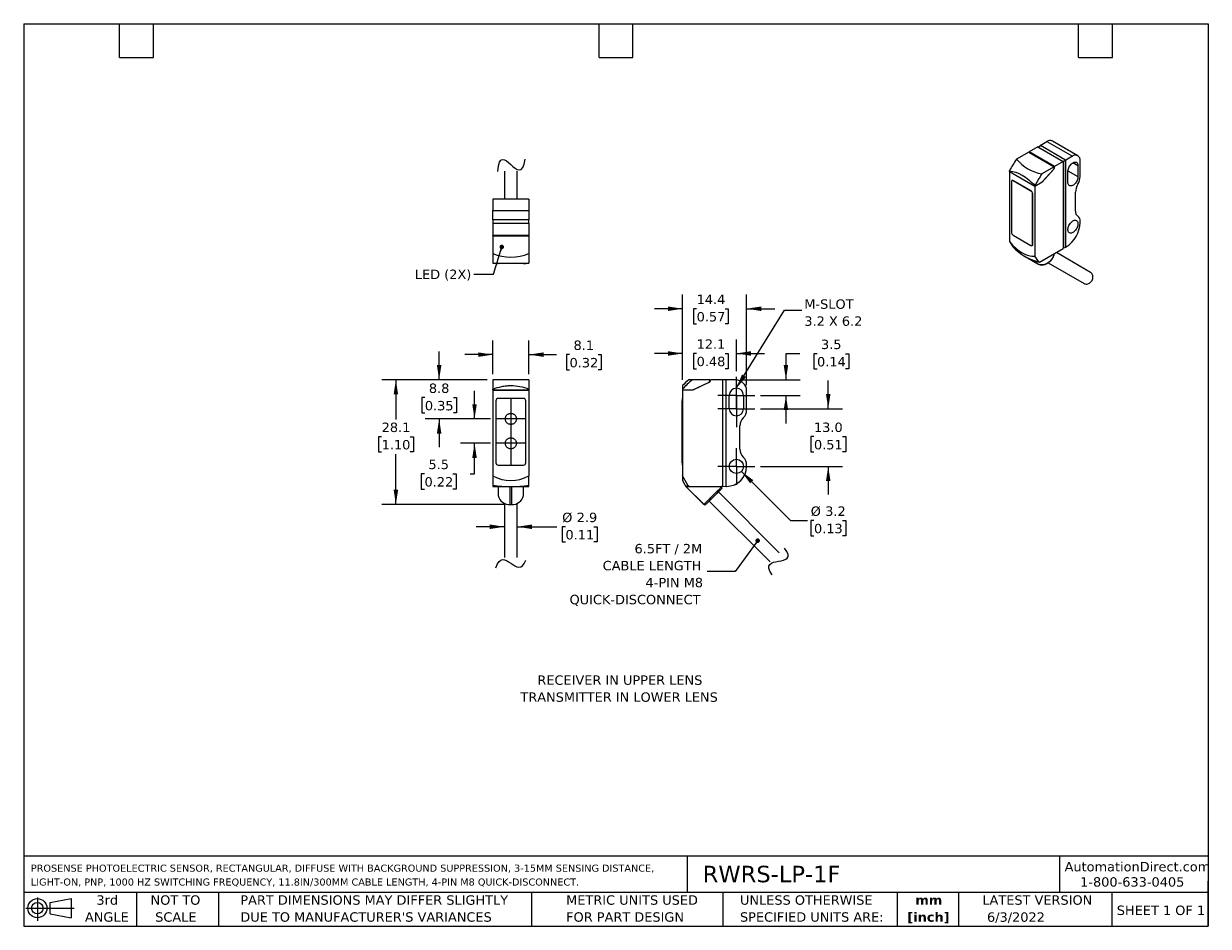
# Model space of a CAD drawing. Header units: millimetres. Extents: x 6 to 273, y 6 to 210.
import ezdxf

# ---------------------------------------------------------------- set-up
doc = ezdxf.new("R2010")
doc.units = ezdxf.units.MM
doc.linetypes.add('SLD-Center', pattern=[19.05, 15.24, -1.27, 1.27, -1.27])
doc.linetypes.add('SLD-Solid', pattern=[0])
doc.layers.add('CENTER', color=40, linetype='SLD-Center')
doc.layers.add('DIMENSIONS', color=140, linetype='SLD-Solid', lineweight=25)
doc.layers.add('TEXT', color=140, linetype='SLD-Solid', lineweight=25)
doc.styles.add('SLDTEXTSTYLE0', font='VERDANA.TTF')
doc.styles.add('SLDTEXTSTYLE1', font='VERDANAB.TTF')
doc.styles.get("Standard").update_dxf_attribs({"font": 'VERDANA.TTF'})
doc.dimstyles.new('SLDDIMSTYLE0', dxfattribs={"dimtxt": 2.158008, "dimasz": 3.302, "dimexe": 0, "dimexo": 0.0625, "dimgap": 0.539502, "dimtad": 0, "dimtih": 1, "dimtoh": 1, "dimrnd": 1e-09, "dimzin": 12, "dimdsep": 46, "dimtxsty": 'SLDTEXTSTYLE0', "dimsah": 1, "dimcen": 0.09, "dimadec": 0, "dimazin": 3, "dimtfac": 1, "dimtmove": 0, "dimatfit": 0, "dimfxl": 0, "dimfrac": 2, "dimtolj": 1, "dimtzin": 12, "dimarcsym": 0})
doc.dimstyles.new('SLDDIMSTYLE1', dxfattribs={"dimtxt": 2.158008, "dimasz": 3.302, "dimexe": 0, "dimexo": 0.0625, "dimgap": 0.539502, "dimtad": 0, "dimtih": 1, "dimtoh": 1, "dimrnd": 1e-09, "dimzin": 12, "dimdsep": 46, "dimtxsty": 'SLDTEXTSTYLE0', "dimsah": 1, "dimcen": 0.09, "dimadec": 0, "dimazin": 3, "dimtfac": 1, "dimtofl": 0, "dimtmove": 0, "dimatfit": 3, "dimfxl": 0, "dimfrac": 2, "dimtolj": 1, "dimtzin": 12, "dimarcsym": 0})
doc.dimstyles.new('SLDDIMSTYLE2', dxfattribs={"dimtxt": 2.158008, "dimasz": 3.302, "dimexe": 0, "dimexo": 0.0625, "dimgap": 0.539502, "dimtad": 0, "dimtih": 1, "dimtoh": 1, "dimrnd": 1e-09, "dimzin": 12, "dimdsep": 46, "dimtxsty": 'SLDTEXTSTYLE0', "dimsah": 1, "dimcen": 0, "dimadec": 0, "dimazin": 3, "dimtfac": 1, "dimtofl": 0, "dimtmove": 0, "dimatfit": 3, "dimfxl": 0, "dimfrac": 2, "dimtolj": 1, "dimtzin": 12, "dimarcsym": 0})
doc.dimstyles.new('SLDDIMSTYLE3', dxfattribs={"dimtxt": 2.158008, "dimasz": 3.302, "dimexe": 0, "dimexo": 0.0625, "dimgap": 0.539502, "dimtad": 0, "dimtih": 1, "dimtoh": 1, "dimrnd": 1e-09, "dimzin": 4, "dimdsep": 46, "dimtxsty": 'SLDTEXTSTYLE0', "dimsah": 1, "dimcen": 0.09, "dimadec": 0, "dimazin": 1, "dimtfac": 1, "dimtmove": 0, "dimatfit": 0, "dimfxl": 0, "dimfrac": 2, "dimtolj": 1, "dimtzin": 12, "dimarcsym": 0})
doc.dimstyles.new('SLDDIMSTYLE4', dxfattribs={"dimtxt": 0.18, "dimasz": 3.302, "dimexe": 0, "dimexo": 0.0625, "dimgap": 0, "dimtad": 0, "dimtih": 1, "dimtoh": 1, "dimdec": 0, "dimrnd": 1e-09, "dimzin": 0, "dimdsep": 46, "dimtxsty": 'Standard', "dimsah": 1, "dimcen": 0.09, "dimadec": 0, "dimazin": 0, "dimtfac": 3.302, "dimtdec": 0, "dimtofl": 0, "dimtmove": 0, "dimatfit": 3, "dimfxl": 0, "dimfrac": 2, "dimtolj": 1, "dimtzin": 0, "dimarcsym": 0})
doc.dimstyles.new('SLDDIMSTYLE5', dxfattribs={"dimtxt": 0.18, "dimasz": 1.016, "dimexe": 0, "dimexo": 0.0625, "dimgap": 0, "dimtad": 0, "dimtih": 1, "dimtoh": 1, "dimdec": 0, "dimrnd": 1e-09, "dimzin": 0, "dimdsep": 46, "dimtxsty": 'Standard', "dimblk1": 'DOT', "dimblk2": 'DOT', "dimsah": 1, "dimcen": 0.09, "dimadec": 0, "dimazin": 0, "dimtfac": 1.016, "dimtdec": 0, "dimtofl": 0, "dimtmove": 0, "dimatfit": 3, "dimldrblk": 'DOT', "dimfxl": 0, "dimfrac": 2, "dimtolj": 1, "dimtzin": 0, "dimarcsym": 0})

# ---------------------------------------------------------------- blocks, each defined once
blk = doc.blocks.new('Block11')
at = {"color": 7, "linetype": 'SLD-Solid', "lineweight": 18}
for p, q in [((0, 2.88), (10.87, 2.88)), ((2.59, 5.31), (2.59, 0)), ((5.48, 4.17), (10.18, 5.03)), ((5.48, 1.6), (5.48, 4.17)), ((10.18, 5.03), (10.18, 0.73)), ((5.48, 1.6), (10.18, 0.73))]:
    blk.add_line(p, q, dxfattribs=at)
for radius in [2.15, 1.29]:
    blk.add_circle((2.59, 2.88), radius, dxfattribs=at)
blk = doc.blocks.new('Block12')
at = {"color": 7, "linetype": 'Continuous'}
blk.add_blockref('Block11', (0, 0), dxfattribs=at)
blk = doc.blocks.new('SW_NOTE_0')
at = {"layer": 'TEXT', "color": 0, "char_height": 2.1167, "attachment_point": 2, "style": 'SLDTEXTSTYLE0'}
for s, insert in [('RECEIVER IN UPPER LENS', (18.02, 2.69)), ('TRANSMITTER IN LOWER LENS', (17.85, -1.13))]:
    blk.add_mtext(s, dxfattribs=dict(at, insert=insert))
blk = doc.blocks.new('SW_NOTE_0_1')
at = {"layer": 'TEXT', "color": 0, "char_height": 1.5875, "attachment_point": 1, "style": 'SLDTEXTSTYLE0'}
for s, insert in [('PROSENSE PHOTOELECTRIC SENSOR, RECTANGULAR, DIFFUSE WITH BACKGROUND SUPPRESSION, 3-15MM SENSING DISTANCE, ', (0, 2.02)), ('LIGHT-ON, PNP, 1000 HZ SWITCHING FREQUENCY, 11.8IN/300MM CABLE LENGTH, 4-PIN M8 QUICK-DISCONNECT.', (0, -1.1))]:
    blk.add_mtext(s, dxfattribs=dict(at, insert=insert))
blk = doc.blocks.new('SW_NOTE_0_2')
at = {"layer": 'TEXT', "color": 0, "char_height": 2.117, "attachment_point": 2, "style": 'SLDTEXTSTYLE1'}
for s, insert in [('mm', (2.84, 2.69)), ('[inch]', (2.76, -1.13))]:
    blk.add_mtext(s, dxfattribs=dict(at, insert=insert))
blk = doc.blocks.new('SW_NOTE_0_3')
at = {"layer": 'TEXT', "color": 0, "char_height": 2.1167, "attachment_point": 1, "style": 'SLDTEXTSTYLE0'}
for s, insert in [('UNLESS OTHERWISE ', (0, 2.69)), ('SPECIFIED UNITS ARE:', (0, -1.13))]:
    blk.add_mtext(s, dxfattribs=dict(at, insert=insert))
blk = doc.blocks.new('SW_NOTE_0_4')
at = {"layer": 'TEXT', "color": 0, "char_height": 2.1167, "attachment_point": 1, "style": 'SLDTEXTSTYLE0'}
for s, insert in [('PART DIMENSIONS MAY DIFFER SLIGHTLY ', (0, 2.69)), ("DUE TO MANUFACTURER'S VARIANCES", (0, -1.13))]:
    blk.add_mtext(s, dxfattribs=dict(at, insert=insert))
blk = doc.blocks.new('SW_NOTE_0_5')
at = {"layer": 'TEXT', "color": 0, "char_height": 2.117, "attachment_point": 2, "style": 'SLDTEXTSTYLE0'}
for s, insert in [('NOT TO', (5.26, 2.69)), ('SCALE', (5.35, -1.13))]:
    blk.add_mtext(s, dxfattribs=dict(at, insert=insert))
blk = doc.blocks.new('SW_NOTE_0_6')
at = {"layer": 'TEXT', "color": 0, "char_height": 2.117, "attachment_point": 2, "style": 'SLDTEXTSTYLE0'}
for s, insert in [('3rd', (2.32, 2.69)), ('ANGLE', (2.22, -1.13))]:
    blk.add_mtext(s, dxfattribs=dict(at, insert=insert))
blk = doc.blocks.new('SW_NOTE_0_7')
at = {"layer": 'TEXT', "color": 0, "char_height": 2.1167, "attachment_point": 1, "style": 'SLDTEXTSTYLE0'}
for s, insert in [('METRIC UNITS USED ', (0, 2.69)), ('FOR PART DESIGN', (0, -1.13))]:
    blk.add_mtext(s, dxfattribs=dict(at, insert=insert))
blk = doc.blocks.new('_D')
at = {"layer": 'DIMENSIONS'}
for p, q in [((99.88, 129.38), (99.88, 135.73)), ((110.71, 129.38), (96.7, 129.38)), ((96.67, 125.36), (95.95, 125.36)), ((95.95, 125.36), (95.95, 121.93)), ((103.08, 125.36), (103.81, 125.36)), ((103.81, 125.36), (103.81, 121.93)), ((95.95, 121.93), (96.67, 121.93)), ((111.41, 120.58), (96.7, 120.58)), ((99.88, 120.58), (99.88, 114.23)), ((103.81, 121.93), (103.08, 121.93))]:
    blk.add_line(p, q, dxfattribs=at)
for points in [[(99.88, 129.38), (100.39, 132.68), (99.37, 132.68)], [(99.88, 120.58), (99.37, 117.28), (100.39, 117.28)]]:
    blk.add_solid(points, dxfattribs=at)
at = {"layer": 'DIMENSIONS', "char_height": 2.117, "attachment_point": 1, "style": 'SLDTEXTSTYLE0'}
for s, insert in [('8.8', (97.57, 128.54)), ('0.35', (96.67, 124.62))]:
    blk.add_mtext(s, dxfattribs=dict(at, insert=insert))
blk = doc.blocks.new('_D_1')
at = {"layer": 'DIMENSIONS'}
for p, q in [((107.85, 120.58), (107.85, 126.93)), ((111.41, 120.58), (104.67, 120.58)), ((111.41, 115.08), (104.67, 115.08)), ((107.85, 108.22), (107.85, 115.08)), ((96.59, 108.22), (95.86, 108.22)), ((95.86, 108.22), (95.86, 104.79)), ((103, 108.22), (103.72, 108.22)), ((103.72, 108.22), (103.72, 104.79)), ((106.89, 108.22), (107.85, 108.22)), ((95.86, 104.79), (96.59, 104.79)), ((103.72, 104.79), (103, 104.79))]:
    blk.add_line(p, q, dxfattribs=at)
for points in [[(107.85, 120.58), (108.36, 123.88), (107.34, 123.88)], [(107.85, 115.08), (107.34, 111.78), (108.36, 111.78)]]:
    blk.add_solid(points, dxfattribs=at)
at = {"layer": 'DIMENSIONS', "char_height": 2.117, "attachment_point": 1, "style": 'SLDTEXTSTYLE0'}
for s, insert in [('5.5', (97.48, 111.39)), ('0.22', (96.59, 107.47))]:
    blk.add_mtext(s, dxfattribs=dict(at, insert=insert))
blk = doc.blocks.new('_D_2')
at = {"layer": 'DIMENSIONS'}
for p, q in [((111.98, 130.65), (111.98, 138.22)), ((120.08, 130.65), (120.08, 138.22)), ((111.98, 135.05), (105.63, 135.05)), ((120.08, 135.05), (126.32, 135.05)), ((129.24, 135.05), (128.52, 135.05)), ((128.52, 135.05), (128.52, 131.62)), ((135.66, 135.05), (136.38, 135.05)), ((136.38, 135.05), (136.38, 131.62)), ((128.52, 131.62), (129.24, 131.62)), ((136.38, 131.62), (135.66, 131.62))]:
    blk.add_line(p, q, dxfattribs=at)
for points in [[(111.98, 135.05), (108.68, 135.55), (108.68, 134.54)], [(120.08, 135.05), (123.38, 134.54), (123.38, 135.55)]]:
    blk.add_solid(points, dxfattribs=at)
at = {"layer": 'DIMENSIONS', "char_height": 2.117, "attachment_point": 1, "style": 'SLDTEXTSTYLE0'}
for s, insert in [('8.1', (130.14, 138.22)), ('0.32', (129.24, 134.3))]:
    blk.add_mtext(s, dxfattribs=dict(at, insert=insert))
blk = doc.blocks.new('_D_3')
at = {"layer": 'DIMENSIONS'}
for p, q in [((110.71, 129.38), (86.97, 129.38)), ((90.14, 129.38), (90.14, 120.48)), ((86.94, 116.57), (86.21, 116.57)), ((86.21, 116.57), (86.21, 113.14)), ((93.35, 116.57), (94.08, 116.57)), ((94.08, 116.57), (94.08, 113.14)), ((86.21, 113.14), (86.94, 113.14)), ((90.14, 101.32), (90.14, 112.66)), ((94.08, 113.14), (93.35, 113.14)), ((114.59, 101.32), (86.97, 101.32))]:
    blk.add_line(p, q, dxfattribs=at)
for points in [[(90.14, 129.38), (89.64, 126.08), (90.65, 126.08)], [(90.14, 101.32), (90.65, 104.63), (89.64, 104.63)]]:
    blk.add_solid(points, dxfattribs=at)
at = {"layer": 'DIMENSIONS', "char_height": 2.117, "attachment_point": 1, "style": 'SLDTEXTSTYLE0'}
for s, insert in [('28.1', (86.94, 119.74)), ('1.10', (86.94, 115.83))]:
    blk.add_mtext(s, dxfattribs=dict(at, insert=insert))
blk = doc.blocks.new('_D_4')
at = {"layer": 'DIMENSIONS'}
for p, q in [((114.58, 96.3), (108.23, 96.3)), ((117.48, 96.3), (126.39, 96.3)), ((128.32, 96.3), (127.6, 96.3)), ((127.6, 96.3), (127.6, 92.87)), ((134.74, 96.3), (135.46, 96.3)), ((135.46, 96.3), (135.46, 92.87)), ((127.6, 92.87), (128.32, 92.87)), ((135.46, 92.87), (134.74, 92.87))]:
    blk.add_line(p, q, dxfattribs=at)
for points in [[(114.58, 96.3), (111.28, 96.81), (111.28, 95.79)], [(117.48, 96.3), (120.78, 95.79), (120.78, 96.81)]]:
    blk.add_solid(points, dxfattribs=at)
at = {"layer": 'DIMENSIONS', "char_height": 2.117, "attachment_point": 1, "style": 'SLDTEXTSTYLE0'}
for s, insert in [('%%c', (127.59, 99.47)), ('2.9', (130.85, 99.47)), ('0.11', (128.32, 95.56))]:
    blk.add_mtext(s, dxfattribs=dict(at, insert=insert))
blk = doc.blocks.new('_D_5')
at = {"layer": 'DIMENSIONS'}
for p, q in [((167.93, 108.75), (178.98, 97.7)), ((178.98, 97.7), (182.82, 97.7)), ((184.27, 97.7), (183.55, 97.7)), ((183.55, 97.7), (183.55, 94.27)), ((190.69, 97.7), (191.41, 97.7)), ((191.41, 97.7), (191.41, 94.27)), ((183.55, 94.27), (184.27, 94.27)), ((191.41, 94.27), (190.69, 94.27))]:
    blk.add_line(p, q, dxfattribs=at)
blk.add_solid([(167.93, 108.75), (169.91, 106.06), (170.62, 106.78)], dxfattribs=at)
at = {"layer": 'DIMENSIONS', "char_height": 2.117, "attachment_point": 1, "style": 'SLDTEXTSTYLE0'}
for s, insert in [('%%c', (183.54, 100.87)), ('3.2', (186.8, 100.87)), ('0.13', (184.27, 96.96))]:
    blk.add_mtext(s, dxfattribs=dict(at, insert=insert))
blk = doc.blocks.new('_D_6')
at = {"layer": 'DIMENSIONS'}
for p, q in [((181.07, 135.25), (177.96, 135.25)), ((177.96, 135.25), (177.96, 129.38)), ((184.96, 135.25), (184.23, 135.25)), ((184.23, 135.25), (184.23, 131.82)), ((191.37, 135.25), (192.09, 135.25)), ((192.09, 135.25), (192.09, 131.82)), ((184.23, 131.82), (184.96, 131.82)), ((192.09, 131.82), (191.37, 131.82)), ((167.87, 129.38), (181.13, 129.38)), ((172.21, 125.88), (181.13, 125.88)), ((177.96, 125.88), (177.96, 119.53))]:
    blk.add_line(p, q, dxfattribs=at)
for points in [[(177.96, 129.38), (178.46, 132.68), (177.45, 132.68)], [(177.96, 125.88), (177.45, 122.58), (178.46, 122.58)]]:
    blk.add_solid(points, dxfattribs=at)
at = {"layer": 'DIMENSIONS', "char_height": 2.117, "attachment_point": 1, "style": 'SLDTEXTSTYLE0'}
for s, insert in [('3.5', (185.85, 138.42)), ('0.14', (184.96, 134.51))]:
    blk.add_mtext(s, dxfattribs=dict(at, insert=insert))
blk = doc.blocks.new('_D_7')
at = {"layer": 'DIMENSIONS'}
for p, q in [((187.48, 122.88), (187.48, 129.23)), ((172.21, 122.88), (190.66, 122.88)), ((184.27, 116.58), (183.55, 116.58)), ((183.55, 116.58), (183.55, 113.15)), ((190.69, 116.58), (191.41, 116.58)), ((191.41, 116.58), (191.41, 113.15)), ((183.55, 113.15), (184.27, 113.15)), ((191.41, 113.15), (190.69, 113.15)), ((172.21, 109.88), (190.66, 109.88)), ((187.48, 109.88), (187.48, 103.53))]:
    blk.add_line(p, q, dxfattribs=at)
for points in [[(187.48, 122.88), (187.99, 126.18), (186.97, 126.18)], [(187.48, 109.88), (186.97, 106.58), (187.99, 106.58)]]:
    blk.add_solid(points, dxfattribs=at)
at = {"layer": 'DIMENSIONS', "char_height": 2.117, "attachment_point": 1, "style": 'SLDTEXTSTYLE0'}
for s, insert in [('13.0', (184.27, 119.75)), ('0.51', (184.27, 115.84))]:
    blk.add_mtext(s, dxfattribs=dict(at, insert=insert))
blk = doc.blocks.new('_D_8')
at = {"layer": 'DIMENSIONS'}
for p, q in [((154.7, 129.34), (154.7, 148.56)), ((169.1, 128.15), (169.1, 148.56)), ((154.7, 145.38), (148.35, 145.38)), ((157.85, 145.38), (157.12, 145.38)), ((157.12, 145.38), (157.12, 141.95)), ((164.26, 145.38), (164.98, 145.38)), ((164.98, 145.38), (164.98, 141.95)), ((169.1, 145.38), (175.45, 145.38)), ((157.12, 141.95), (157.85, 141.95)), ((164.98, 141.95), (164.26, 141.95))]:
    blk.add_line(p, q, dxfattribs=at)
for points in [[(154.7, 145.38), (151.4, 145.89), (151.4, 144.87)], [(169.1, 145.38), (172.4, 144.87), (172.4, 145.89)]]:
    blk.add_solid(points, dxfattribs=at)
at = {"layer": 'DIMENSIONS', "char_height": 2.117, "attachment_point": 1, "style": 'SLDTEXTSTYLE0'}
for s, insert in [('14.4', (157.85, 148.55)), ('0.57', (157.85, 144.64))]:
    blk.add_mtext(s, dxfattribs=dict(at, insert=insert))
blk = doc.blocks.new('_D_9')
at = {"layer": 'DIMENSIONS'}
for p, q in [((154.7, 129.34), (154.7, 138.49)), ((166.8, 131.29), (166.8, 138.49)), ((154.7, 135.31), (148.35, 135.31)), ((157.85, 135.31), (157.12, 135.31)), ((157.12, 135.31), (157.12, 131.88)), ((164.26, 135.31), (164.98, 135.31)), ((164.98, 135.31), (164.98, 131.88)), ((166.8, 135.31), (173.15, 135.31)), ((157.12, 131.88), (157.85, 131.88)), ((164.98, 131.88), (164.26, 131.88))]:
    blk.add_line(p, q, dxfattribs=at)
for points in [[(154.7, 135.31), (151.4, 135.82), (151.4, 134.8)], [(166.8, 135.31), (170.1, 134.8), (170.1, 135.82)]]:
    blk.add_solid(points, dxfattribs=at)
at = {"layer": 'DIMENSIONS', "char_height": 2.117, "attachment_point": 1, "style": 'SLDTEXTSTYLE0'}
for s, insert in [('12.1', (157.85, 138.48)), ('0.48', (157.85, 134.57))]:
    blk.add_mtext(s, dxfattribs=dict(at, insert=insert))
blk = doc.blocks.new('SW_NOTE_0_8')
at = {"layer": 'TEXT', "color": 0, "char_height": 2.117, "attachment_point": 1, "style": 'SLDTEXTSTYLE0'}
for s, insert in [('M-SLOT', (0.55, 2.45)), ('3.2 X 6.2', (0.55, -1.38))]:
    blk.add_mtext(s, dxfattribs=dict(at, insert=insert))
blk = doc.blocks.new('SW_NOTE_0_9')
at = {"layer": 'TEXT', "color": 0, "attachment_point": 3, "style": 'SLDTEXTSTYLE0'}
for s, insert, char_height in [('6.5FT / 2M', (-1.09, 6.19), 2.117), ('CABLE LENGTH', (-1.28, 2.37), 2.1167), ('4-PIN M8', (-0.9, -1.45), 2.117), ('QUICK-DISCONNECT', (-1.48, -5.27), 2.1167)]:
    blk.add_mtext(s, dxfattribs=dict(at, insert=insert, char_height=char_height))
blk = doc.blocks.new('_Dot')
at = {"color": 0, "linetype": 'ByBlock', "lineweight": -2}
blk.add_line((-0.5, 0), (-1, 0), dxfattribs=at)
at = {"color": 0, "linetype": 'ByBlock', "const_width": 0.5}
blk.add_lwpolyline([(-0.25, 0, 1), (0.25, 0, 1)], format="xyb", close=True, dxfattribs=at)
blk = doc.blocks.new('SW_CENTERMARKSYMBOL_0')
at = {"layer": 'CENTER', "color": 0}
for p, q in [((0, 2.54), (0, 4.14)), ((-2.54, 0), (-4.14, 0)), ((0, 0), (-2.54, 0)), ((0, 0), (0, 2.54)), ((0, 0), (0, -2.54)), ((0, 0), (2.54, 0)), ((2.54, 0), (4.14, 0)), ((0, -2.54), (0, -4.14))]:
    blk.add_line(p, q, dxfattribs=at)
blk = doc.blocks.new('SW_CENTERMARKSYMBOL_1')
at = {"layer": 'CENTER', "color": 0}
for p, q in [((0, 2.54), (0, 4.14)), ((-2.54, 0), (-4.14, 0)), ((0, 0), (-2.54, 0)), ((0, 0), (0, 2.54)), ((0, 0), (0, -2.54)), ((0, 0), (2.54, 0)), ((2.54, 0), (4.14, 0)), ((0, -2.54), (0, -4.14))]:
    blk.add_line(p, q, dxfattribs=at)
blk = doc.blocks.new('SW_CENTERMARKSYMBOL_2')
at = {"layer": 'CENTER', "color": 0}
for p, q in [((0, 2.54), (0, 4.14)), ((-2.54, 0), (-4.14, 0)), ((0, 0), (-2.54, 0)), ((0, 0), (0, 2.54)), ((0, 0), (0, -2.54)), ((0, 0), (2.54, 0)), ((2.54, 0), (4.14, 0)), ((0, -2.54), (0, -4.14))]:
    blk.add_line(p, q, dxfattribs=at)

msp = doc.modelspace()

# ---------------------------------------------------------------- linework, layer by layer
for p, q in [((234.66, 181.82), (232.71, 180.694)), ((234.66, 181.82), (240.388, 178.513)), ((234.752, 181.767), (235.261, 182.126)), ((235.226, 182.146), (236.711, 183.004)), ((235.261, 182.126), (235.226, 182.146)), ((235.226, 182.146), (235.226, 182.101)), ((240.918, 178.86), (235.261, 182.126)), ((236.711, 183.004), (242.438, 179.697)), ((243.688, 179.821), (237.961, 183.127)), ((232.639, 180.653), (229.864, 179.051)), ((232.639, 180.653), (238.367, 177.346)), ((238.437, 177.387), (232.71, 180.694)), ((240.918, 178.86), (240.352, 178.534)), ((240.918, 159.263), (240.918, 178.86)), ((240.953, 178.84), (240.918, 178.86)), ((242.438, 179.697), (240.953, 178.84)), ((240.953, 159.243), (240.953, 178.84)), ((114.579, 176.36), (114.579, 170.022)), ((117.479, 170.022), (117.479, 176.36)), ((228.296, 176.309), (228.296, 176.427)), ((228.296, 176.309), (234.024, 173.002)), ((228.346, 176.28), (228.296, 176.252)), ((228.296, 176.252), (228.296, 160.503)), ((228.296, 176.252), (234.024, 172.945)), ((238.367, 177.346), (235.592, 175.745)), ((238.197, 176.723), (235.643, 173.88)), ((235.643, 173.937), (238.125, 176.68)), ((238.197, 176.723), (238.173, 176.737)), ((240.388, 178.513), (238.437, 177.387)), ((240.388, 178.513), (240.388, 158.916)), ((241.448, 173.818), (241.448, 176.268)), ((241.456, 176.426), (243.711, 175.124)), ((243.711, 177.574), (242.58, 178.227)), ((243.711, 177.574), (243.711, 175.124)), ((244.206, 175.165), (244.206, 178.676)), ((228.742, 173.994), (228.742, 162.562)), ((228.895, 174.251), (228.845, 174.223)), ((229.095, 174.198), (229.145, 174.227)), ((233.126, 171.871), (229.095, 174.198)), ((233.175, 171.9), (229.145, 174.227)), ((234.024, 173.002), (235.643, 173.937)), ((235.643, 173.88), (234.024, 172.945)), ((235.643, 173.88), (235.594, 173.908)), ((233.175, 171.9), (233.126, 171.871)), ((233.479, 171.259), (233.529, 171.287)), ((233.479, 159.827), (233.479, 171.259)), ((233.529, 159.856), (233.529, 171.287)), ((234.024, 173.121), (234.024, 173.002)), ((234.024, 172.945), (234.024, 157.197)), ((243.145, 167.343), (243.145, 171.637)), ((111.979, 170.022), (111.979, 167.522)), ((120.079, 170.022), (111.979, 170.022)), ((120.079, 170.022), (120.079, 167.522)), ((111.979, 165.422), (111.979, 167.522)), ((111.979, 167.522), (120.079, 167.522)), ((112.029, 165.422), (111.979, 165.422)), ((120.029, 165.422), (112.029, 165.422)), ((112.071, 164.622), (112.029, 165.422)), ((120.029, 165.422), (119.987, 164.622)), ((120.079, 165.422), (120.029, 165.422)), ((120.079, 167.522), (120.079, 165.422)), ((243.688, 166.185), (243.646, 166.209)), ((243.651, 166.206), (243.676, 166.192)), ((111.979, 164.622), (120.079, 164.622)), ((111.979, 164.622), (111.979, 161.864)), ((120.079, 164.622), (120.079, 161.864)), ((244.206, 164.795), (244.206, 165.04)), ((120.079, 161.864), (111.979, 161.864)), ((111.979, 161.772), (111.979, 161.864)), ((120.079, 161.772), (111.979, 161.772)), ((111.979, 161.772), (111.979, 161.764)), ((111.979, 161.764), (120.079, 161.764)), ((111.979, 161.764), (111.979, 157.84)), ((120.079, 161.864), (120.079, 161.772)), ((120.079, 161.772), (120.079, 161.764)), ((120.079, 161.764), (120.079, 157.84)), ((228.296, 160.503), (229.147, 159.253)), ((229.095, 161.95), (233.126, 159.623)), ((233.376, 159.598), (233.425, 159.627)), ((233.529, 159.856), (233.479, 159.827)), ((235.062, 155.842), (240.388, 158.916)), ((246.549, 153.568), (238.838, 158.022)), ((240.388, 159.018), (240.918, 159.263)), ((240.918, 159.263), (240.953, 159.243)), ((240.953, 159.243), (241.024, 159.284)), ((112.679, 155.622), (112.679, 155.552)), ((112.679, 155.552), (113.179, 155.552)), ((113.179, 155.552), (113.179, 155.622)), ((118.879, 155.552), (113.179, 155.552)), ((118.879, 155.622), (118.879, 155.552)), ((118.879, 155.552), (119.379, 155.552)), ((119.379, 155.552), (119.379, 155.622)), ((231.682, 157.199), (234.576, 155.527)), ((231.799, 157.132), (234.67, 155.474)), ((234.874, 155.947), (234.024, 157.197)), ((235.062, 155.842), (234.874, 155.947)), ((237.019, 155.723), (245.099, 151.057)), ((120.079, 129.383), (111.979, 129.383)), ((156.916, 129.383), (156.071, 129.383)), ((160.84, 129.383), (156.916, 129.383)), ((160.601, 128.738), (156.989, 127.063)), ((156.989, 127.133), (160.498, 128.737)), ((160.706, 128.801), (160.706, 128.894)), ((163.699, 129.383), (160.94, 129.383)), ((163.699, 129.383), (163.699, 105.383)), ((164.499, 129.383), (163.699, 129.341)), ((164.499, 105.383), (164.499, 129.383)), ((166.599, 129.383), (164.499, 129.383)), ((111.979, 127.133), (111.979, 127.278)), ((111.979, 127.133), (120.079, 127.133)), ((111.979, 127.133), (111.979, 127.063)), ((111.979, 127.063), (111.979, 107.776)), ((111.979, 127.063), (120.079, 127.063)), ((112.079, 127.063), (112.079, 127.133)), ((119.979, 127.133), (119.979, 127.063)), ((120.079, 127.278), (120.079, 127.133)), ((120.079, 127.133), (120.079, 127.063)), ((120.079, 127.063), (120.079, 107.776)), ((154.699, 127.278), (154.699, 127.133)), ((154.699, 127.133), (156.989, 127.133)), ((156.989, 127.063), (154.699, 127.063)), ((154.699, 127.063), (154.699, 107.776)), ((154.799, 127.133), (154.799, 127.063)), ((165.199, 122.883), (165.199, 125.883)), ((168.399, 125.883), (168.399, 122.883)), ((169.099, 122.583), (169.099, 126.883)), ((112.679, 124.683), (112.679, 110.683)), ((118.879, 125.183), (113.179, 125.183)), ((119.379, 110.683), (119.379, 124.683)), ((154.629, 125.183), (154.629, 124.683)), ((154.699, 125.183), (154.629, 125.183)), ((154.629, 110.683), (154.629, 124.683)), ((154.629, 124.683), (154.699, 124.683)), ((167.599, 113.753), (167.599, 119.012)), ((113.179, 110.183), (118.879, 110.183)), ((154.699, 110.683), (154.629, 110.683)), ((154.629, 110.683), (154.629, 110.183)), ((154.629, 110.183), (154.699, 110.183)), ((169.099, 109.883), (169.099, 110.183)), ((111.979, 107.776), (111.979, 105.644)), ((120.079, 105.644), (120.079, 107.776)), ((155.902, 105.644), (154.699, 107.776)), ((154.699, 107.776), (154.699, 106.694)), ((154.699, 106.694), (155.439, 105.383)), ((111.979, 105.644), (111.979, 105.383)), ((111.979, 105.383), (115.867, 105.383)), ((113.184, 105.383), (113.184, 103.333)), ((115.865, 101.324), (115.867, 105.383)), ((116.192, 105.383), (120.079, 105.383)), ((116.192, 105.383), (116.194, 101.324)), ((118.874, 103.333), (118.874, 105.383)), ((120.079, 105.383), (120.079, 105.644)), ((155.439, 105.383), (155.902, 105.644)), ((155.439, 105.383), (159.531, 101.29)), ((155.44, 105.383), (159.498, 101.324)), ((155.44, 105.383), (156.167, 105.383)), ((156.167, 105.383), (155.902, 105.644)), ((156.167, 105.383), (163.699, 105.383)), ((176.462, 90.428), (162.744, 104.146)), ((163.518, 105.344), (163.48, 105.383)), ((163.699, 105.424), (164.499, 105.383)), ((164.499, 105.383), (164.599, 105.383)), ((114.579, 101.602), (114.579, 89.403)), ((117.479, 89.403), (117.479, 101.602)), ((160.693, 102.095), (174.411, 88.377))]:
    msp.add_line(p, q)
at = {"flags": 128}
for points in [[(232.716, 180.609), (232.716, 180.618), (232.71, 180.694)], [(241.448, 176.268), (241.461, 176.47), (241.499, 176.682), (241.56, 176.899), (241.645, 177.117), (241.75, 177.331), (241.874, 177.535), (242.014, 177.726), (242.166, 177.898), (242.328, 178.049), (242.495, 178.175), (242.664, 178.272), (242.832, 178.34), (242.993, 178.376), (243.145, 178.379), (243.285, 178.349), (243.409, 178.288), (243.515, 178.196), (243.599, 178.076), (243.661, 177.93), (243.699, 177.761), (243.711, 177.574)], [(243.711, 175.124), (243.699, 174.922), (243.661, 174.71), (243.599, 174.493), (243.515, 174.275), (243.409, 174.061), (243.285, 173.857), (243.145, 173.666), (242.993, 173.494), (242.832, 173.343), (242.664, 173.217), (242.495, 173.12), (242.328, 173.052), (242.166, 173.016), (242.014, 173.013), (241.874, 173.043), (241.75, 173.104), (241.645, 173.196), (241.56, 173.316), (241.499, 173.462), (241.461, 173.631), (241.448, 173.818)], [(243.711, 164.509), (243.699, 164.312), (243.663, 164.105), (243.604, 163.893), (243.523, 163.68), (243.422, 163.471), (243.304, 163.27), (243.169, 163.081), (243.022, 162.909), (242.866, 162.757), (242.704, 162.629), (242.538, 162.527), (242.374, 162.453), (242.214, 162.409), (242.062, 162.396), (241.921, 162.414), (241.795, 162.462), (241.684, 162.541), (241.593, 162.647), (241.523, 162.779), (241.475, 162.935), (241.451, 163.109), (241.451, 163.3), (241.475, 163.503), (241.523, 163.713), (241.593, 163.926), (241.684, 164.138), (241.795, 164.343), (241.921, 164.539), (242.062, 164.719), (242.214, 164.882), (242.374, 165.022), (242.538, 165.138), (242.704, 165.226), (242.866, 165.285), (243.022, 165.314), (243.169, 165.312), (243.304, 165.278), (243.422, 165.214), (243.523, 165.122), (243.604, 165.002), (243.663, 164.858), (243.699, 164.693), (243.711, 164.509)], [(245.099, 151.057), (245.18, 151.015), (245.352, 150.955), (245.535, 150.927), (245.725, 150.931), (245.917, 150.967), (246.107, 151.035), (246.29, 151.133), (246.463, 151.259), (246.62, 151.409), (246.759, 151.581), (246.876, 151.769), (246.968, 151.971), (247.034, 152.18), (247.071, 152.393), (247.079, 152.603), (247.057, 152.807), (247.007, 152.999), (246.929, 153.175), (246.824, 153.331), (246.697, 153.463), (246.549, 153.569), (246.549, 153.569)], [(159.498, 101.324), (159.523, 101.349), (159.57, 101.396), (159.64, 101.466), (159.732, 101.558), (159.845, 101.671), (159.977, 101.803), (160.127, 101.953), (160.293, 102.12), (160.474, 102.3), (160.666, 102.492), (160.869, 102.695), (161.078, 102.904), (161.293, 103.119), (161.51, 103.337), (161.728, 103.554), (161.942, 103.768), (162.152, 103.978), (162.354, 104.18), (162.546, 104.372), (162.726, 104.552), (162.891, 104.718), (163.041, 104.867), (163.172, 104.999), (163.285, 105.111), (163.376, 105.202), (163.445, 105.271), (163.492, 105.318), (163.515, 105.341), (163.518, 105.344)]]:
    msp.add_lwpolyline(points, dxfattribs=at)
msp.add_circle((166.799, 109.883), 1.6)
for centre, radius, start, end in [((237.446, 181.957), 1.279, 66.24196, 125.0685), ((237.103, 184.976), 9.354, 219.30056, 260.70481), ((243.125, 178.845), 1.094, 351.13638, 128.85287), ((237.492, 177.287), 0.877, 316.19936, 3.92081), ((237.563, 177.327), 0.876, 316.37885, 3.93619), ((228.957, 174.029), 0.218, 50.79671, 189.21404), ((228.998, 174.022), 0.251, 54.38242, 114.30712), ((246.762, 171.512), 3.618, 148.5207, 178.01293), ((240.59, 175.291), 3.618, 328.5207, 358.01293), ((232.712, 171.224), 0.768, 2.60548, 57.39452), ((232.761, 171.253), 0.768, 2.60548, 57.39452), ((244.389, 167.218), 1.249, 174.23572, 235.21551), ((242.963, 165.165), 1.249, 354.23572, 55.21551), ((237.324, 165.094), 6.889, 302.48902, 357.51098), ((229.509, 162.597), 0.768, 182.60548, 237.39452), ((116.029, 167.12), 10.126, 246.42366, 293.57634), ((237.252, 166.679), 10.993, 222.49638, 257.509), ((233.264, 159.792), 0.218, 230.79671, 9.21404), ((233.284, 159.829), 0.246, 305.01333, 6.29885), ((235.531, 158.194), 2.853, 252.43441, 350.81566), ((166.197, 117.384), 15.7, 130.16207, 137.10978), ((160.249, 129.283), 0.6, 294.56707, 9.59407), ((160.349, 129.283), 0.6, 294.885, 9.59407), ((166.599, 126.883), 2.5, 0, 90), ((166.799, 125.883), 1.6, 0, 180), ((113.179, 124.683), 0.5, 90, 180), ((118.879, 124.683), 0.5, 0, 90), ((166.799, 122.883), 1.6, 180, 0), ((170.099, 119.012), 2.5, 134.427, 180), ((166.599, 122.583), 2.5, 314.427, 0), ((170.099, 113.753), 2.5, 180, 225.573), ((113.179, 110.683), 0.5, 180, 270), ((118.879, 110.683), 0.5, 270, 0), ((164.599, 109.883), 4.5, 270, 0), ((166.599, 110.183), 2.5, 0, 45.573), ((116.029, 136.84), 31.458, 262.60297, 277.39703), ((163.306, 105.132), 0.3, 315, 45), ((115.625, 103.797), 2.484, 190.76555, 275.54761), ((116.434, 103.797), 2.484, 264.45239, 349.23445), ((159.707, 101.533), 0.3, 233.99518, 315)]:
    msp.add_arc(centre, radius, start, end)
for centre, major_axis, ratio, start_param, end_param in [((231.16, 184.057), (-3.146, 26.837), 0.3967076, 2.5933355, 3.1151594), ((242.698, 163.557), (14.491, 1.846), 0.5645877, 3.7922898, 4.0872192), ((116.029, 138.647), (0, -31.952), 0.491358, 6.0222733, 6.5440973)]:
    msp.add_ellipse(centre, major_axis=major_axis, ratio=ratio, start_param=start_param, end_param=end_param)
for points in [[(229.864, 179.051), (229.291, 178.209), (228.769, 177.334), (228.296, 176.427)], [(235.592, 175.745), (235.019, 174.902), (234.496, 174.027), (234.024, 173.121)], [(111.979, 157.84), (111.979, 157.03), (111.979, 156.29), (111.979, 155.622)], [(120.079, 157.84), (120.079, 157.03), (120.079, 156.29), (120.079, 155.622)], [(111.979, 129.383), (111.979, 128.756), (111.979, 128.054), (111.979, 127.278)], [(120.079, 129.383), (120.079, 128.756), (120.079, 128.054), (120.079, 127.278)], [(156.916, 129.383), (156.106, 128.756), (155.367, 128.054), (154.699, 127.278)]]:
    msp.add_open_spline(points, degree=3)
for points, knots in [([(228.296, 176.427), (228.753, 176.379), (229.221, 176.271), (229.937, 176.02), (230.178, 175.922), (230.666, 175.696), (230.914, 175.567), (231.649, 175.142), (232.133, 174.808), (233.091, 174.039), (233.567, 173.6), (234.024, 173.121)], [0, 0, 0, 0, 0.25, 0.25, 0.375, 0.375, 0.5, 0.5, 0.75, 0.75, 1, 1, 1, 1]), ([(238.033, 156.812), (238.08, 156.898), (238.147, 157.02), (238.23, 157.207), (238.294, 157.371), (238.358, 157.567), (238.39, 157.703), (238.406, 157.772)], [0, 0, 0, 0, 0.2836825, 0.3996278, 0.591809, 0.7913243, 1, 1, 1, 1]), ([(111.979, 155.622), (112.625, 155.622), (113.287, 155.622), (114.3, 155.622), (114.641, 155.622), (115.331, 155.622), (115.681, 155.622), (116.721, 155.622), (117.406, 155.622), (118.761, 155.622), (119.433, 155.622), (120.079, 155.622)], [0, 0, 0, 0, 0.25, 0.25, 0.375, 0.375, 0.5, 0.5, 0.75, 0.75, 1, 1, 1, 1]), ([(234.576, 155.527), (234.598, 155.514), (234.627, 155.498), (234.655, 155.482), (234.666, 155.476), (234.671, 155.473), (234.673, 155.472), (234.672, 155.473), (234.671, 155.474), (234.67, 155.474)], [0, 0, 0, 0, 0.5373201, 0.6788646, 0.8144677, 0.8965634, 0.941526, 0.9750196, 1, 1, 1, 1]), ([(234.7, 155.462), (234.716, 155.454), (234.805, 155.407), (234.982, 155.348), (235.221, 155.291), (235.462, 155.264), (235.701, 155.263), (235.942, 155.287), (236.183, 155.337), (236.421, 155.411), (236.654, 155.509), (236.879, 155.628), (237.095, 155.768), (237.297, 155.924), (237.481, 156.092), (237.638, 156.258), (237.765, 156.412), (237.898, 156.59), (237.98, 156.725), (238.033, 156.812)], [0, 0, 0, 0, 0.0148643, 0.0829841, 0.1525513, 0.2161923, 0.2799667, 0.3438495, 0.407795, 0.4717344, 0.5355746, 0.5991858, 0.6623665, 0.7247474, 0.7854974, 0.8421341, 0.8882637, 0.9278774, 1, 1, 1, 1]), ([(111.979, 127.278), (112.625, 127.542), (113.287, 127.74), (114.3, 127.939), (114.641, 127.99), (115.331, 128.057), (115.681, 128.074), (116.721, 128.075), (117.406, 128.008), (118.761, 127.743), (119.433, 127.542), (120.079, 127.278)], [0, 0, 0, 0, 0.25, 0.25, 0.375, 0.375, 0.5, 0.5, 0.75, 0.75, 1, 1, 1, 1]), ([(154.699, 128.066), (154.699, 128.068), (154.699, 128.076), (154.699, 128.013), (154.699, 127.873), (154.699, 127.642), (154.699, 127.406), (154.699, 127.278)], [0, 0, 0, 0, 0.0814895, 0.2961949, 0.5155697, 0.7365579, 1, 1, 1, 1]), ([(163.518, 104.92), (163.518, 104.92), (162.712, 104.114), (160.726, 102.127), (159.919, 101.321), (159.919, 101.321)], [0, 0, 0, 0, 0.5, 0.5, 1, 1, 1, 1]), ([(115.865, 101.324), (115.865, 101.319), (115.871, 101.315), (115.883, 101.308), (115.89, 101.306), (115.911, 101.3), (115.926, 101.297), (115.97, 101.291), (116, 101.29), (116.059, 101.29), (116.089, 101.291), (116.133, 101.297), (116.148, 101.3), (116.169, 101.306), (116.176, 101.308), (116.188, 101.315), (116.194, 101.319), (116.194, 101.324)], [0, 0, 0, 0, 0.0625, 0.0625, 0.125, 0.125, 0.25, 0.25, 0.5, 0.5, 0.75, 0.75, 0.875, 0.875, 0.9375, 0.9375, 1, 1, 1, 1]), ([(159.531, 101.29), (159.53, 101.291), (159.53, 101.292), (159.522, 101.3), (159.516, 101.306), (159.511, 101.312), (159.506, 101.317), (159.502, 101.321), (159.499, 101.323), (159.498, 101.324)], [0, 0, 0, 0, 0.5329533, 0.6758337, 0.8127167, 0.8955871, 0.9409741, 0.9747838, 1, 1, 1, 1])]:
    msp.add_open_spline(points, degree=3, knots=knots)
at = {"layer": 'CENTER'}
for p, q in [((116.029, 125.183), (116.029, 110.183)), ((119.379, 120.583), (112.679, 120.583)), ((119.379, 115.083), (112.679, 115.083))]:
    msp.add_line(p, q, dxfattribs=at)
for centre in [(116.029, 120.583), (116.029, 115.083)]:
    msp.add_circle(centre, 1.25, dxfattribs=at)
at = {"layer": 'DIMENSIONS'}
for points in [[(113.086, 176.301), (113.748, 184.168), (118.156, 171.66), (119.263, 179.082)], [(112.679, 87.084), (114.295, 92.44), (117.697, 83.83), (119.379, 88.782)], [(174.873, 85.444), (171.328, 90.468), (181.298, 86.68), (177.668, 91.504)]]:
    msp.add_open_spline(points, degree=3, dxfattribs=at)
at = {"layer": 'TEXT'}
for p, q in [((6.35, 209.55), (273.05, 209.55)), ((6.35, 209.55), (6.35, 6.35)), ((27.94, 201.93), (27.94, 209.55)), ((35.56, 201.93), (35.56, 209.55)), ((135.89, 201.93), (135.89, 209.55)), ((143.51, 201.93), (143.51, 209.55)), ((243.84, 201.93), (243.84, 209.55)), ((251.46, 201.93), (251.46, 209.55)), ((273.05, 209.55), (273.05, 6.35)), ((27.94, 201.93), (35.56, 201.93)), ((135.89, 201.93), (143.51, 201.93)), ((243.84, 201.93), (251.46, 201.93)), ((273.05, 22.126), (6.35, 22.126)), ((155.759, 22.126), (155.759, 13.97)), ((239.575, 22.126), (239.575, 13.97)), ((273.05, 6.35), (273.05, 16.51)), ((273.05, 13.97), (6.35, 13.97)), ((31.75, 13.97), (31.75, 6.35)), ((50.212, 13.97), (50.212, 6.35)), ((120.646, 13.97), (120.646, 6.35)), ((163.78, 13.97), (163.78, 6.35)), ((203.024, 13.97), (203.024, 6.35)), ((216.812, 13.97), (216.812, 6.35)), ((251.349, 13.97), (251.349, 6.35)), ((6.35, 6.35), (273.05, 6.35))]:
    msp.add_line(p, q, dxfattribs=at)
at = {"layer": 'TEXT', "flags": 128}
msp.add_lwpolyline([(107.685, 153.199), (112.14, 153.199), (113.98, 159.288)], dxfattribs=at)

# ---------------------------------------------------------------- block references
at = {"layer": 'CENTER'}
for name, p in [('SW_CENTERMARKSYMBOL_0', (166.799, 125.883)), ('SW_CENTERMARKSYMBOL_1', (166.799, 122.883)), ('SW_CENTERMARKSYMBOL_2', (166.799, 109.883))]:
    msp.add_blockref(name, p, dxfattribs=at)
at = {"layer": 'DIMENSIONS', "xscale": 1.016, "yscale": 1.016, "rotation": 73.18223589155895}
msp.add_blockref('_Dot', (113.98, 159.288, 20.503), dxfattribs=at)
at = {"layer": 'TEXT'}
for name, p in [('SW_NOTE_0_8', (181.546, 145.036)), ('SW_NOTE_0_9', (160.196, 86.242)), ('SW_NOTE_0', (122.553, 60.144)), ('SW_NOTE_0_1', (7.966, 18.216)), ('SW_NOTE_0_6', (22.847, 10.635)), ('SW_NOTE_0_5', (35.257, 10.635)), ('SW_NOTE_0_4', (55.119, 10.635)), ('SW_NOTE_0_7', (128.478, 10.635)), ('SW_NOTE_0_3', (167.608, 10.635)), ('Block12', (6.838, 7.554)), ('SW_NOTE_0_2', (207.286, 10.633))]:
    msp.add_blockref(name, p, dxfattribs=at)

# ---------------------------------------------------------------- texts
at = {"layer": 'TEXT', "style": 'SLDTEXTSTYLE0'}
for s, insert, char_height, attachment_point in [('LED (2X)', (94.413, 154.186), 2.1167, 1), ('RWRS-LP-1F', (159.208, 19.975), 3.7042, 1), ('AutomationDirect.com', (240.695, 20.836), 2.11667, 1), ('1-800-633-0405', (244.192, 17.397), 2.11667, 1), ('LATEST VERSION', (234.552, 13.324), 2.11667, 2), ('SHEET 1 OF 1', (252.441, 11.011), 2.11667, 1), ('6/3/2022', (229.739, 9.487), 2.1167, 2)]:
    msp.add_mtext(s, dxfattribs=dict(at, insert=insert, char_height=char_height, attachment_point=attachment_point))

# ---------------------------------------------------------------- dimensions: what is measured, and where the dimension line sits
at = {"layer": 'DIMENSIONS'}
for base, p1, p2, picture, middle in [((154.699, 145.383), (169.099, 126.883), (154.699, 128.074), '_D_8', (161.052, 145.383)), ((120.079, 135.045), (111.979, 129.383), (120.079, 129.383), '_D_2', (132.451, 135.045)), ((166.799, 135.313), (154.699, 128.074), (166.799, 130.023), '_D_9', (161.052, 135.313))]:
    dim = msp.add_linear_dim(base=base, p1=p1, p2=p2, dimstyle='SLDDIMSTYLE0', dxfattribs=at)
    dim.commit()
    dim.dimension.update_dxf_attribs({"geometry": picture, "text_midpoint": middle, "dimtype": 160})
for base, p1, p2, dimstyle, picture, middle in [((177.956, 129.383), (170.939, 125.883), (166.599, 129.383), 'SLDDIMSTYLE0', '_D_6', (177.956, 135.25)), ((99.878, 129.383), (112.679, 120.583), (111.979, 129.383), 'SLDDIMSTYLE0', '_D', (99.878, 125.364)), ((90.144, 129.383), (115.865, 101.324), (111.979, 129.383), 'SLDDIMSTYLE1', '_D_3', (90.144, 116.569)), ((187.48, 122.883), (170.939, 109.883), (170.939, 122.883), 'SLDDIMSTYLE3', '_D_7', (187.48, 116.577)), ((107.85, 115.083), (112.679, 120.583), (112.679, 115.083), 'SLDDIMSTYLE0', '_D_1', (107.85, 108.216))]:
    dim = msp.add_linear_dim(base=base, p1=p1, p2=p2, angle=90, dimstyle=dimstyle, dxfattribs=at)
    dim.commit()
    dim.dimension.update_dxf_attribs({"geometry": picture, "text_midpoint": middle, "dimtype": 160})
dim = msp.add_diameter_dim_2p(p1=(165.667, 111.014), p2=(167.93, 108.751), dimstyle='SLDDIMSTYLE2', dxfattribs=at)
dim.commit()
dim.dimension.update_dxf_attribs({"geometry": '_D_5', "text_midpoint": (187.48, 97.699), "dimtype": 163})
dim = msp.add_linear_dim(base=(117.479, 96.301), p1=(114.579, 89.403), p2=(117.479, 89.403), text='%%c<>', dimstyle='SLDDIMSTYLE0', dxfattribs=at)
dim.commit()
dim.dimension.update_dxf_attribs({"geometry": '_D_4', "text_midpoint": (131.53, 96.301), "dimtype": 160})

# ---------------------------------------------------------------- leaders
at = {"layer": 'TEXT'}
for points, dimstyle in [([(166.791, 127.483), (177.65, 145.036), (181.546, 145.036)], 'SLDDIMSTYLE4'), ([(171.599, 93.174), (166.546, 86.242), (160.196, 86.242)], 'SLDDIMSTYLE5')]:
    msp.add_leader(points, dimstyle=dimstyle, dxfattribs=at)

doc.saveas('drawing.dxf')
